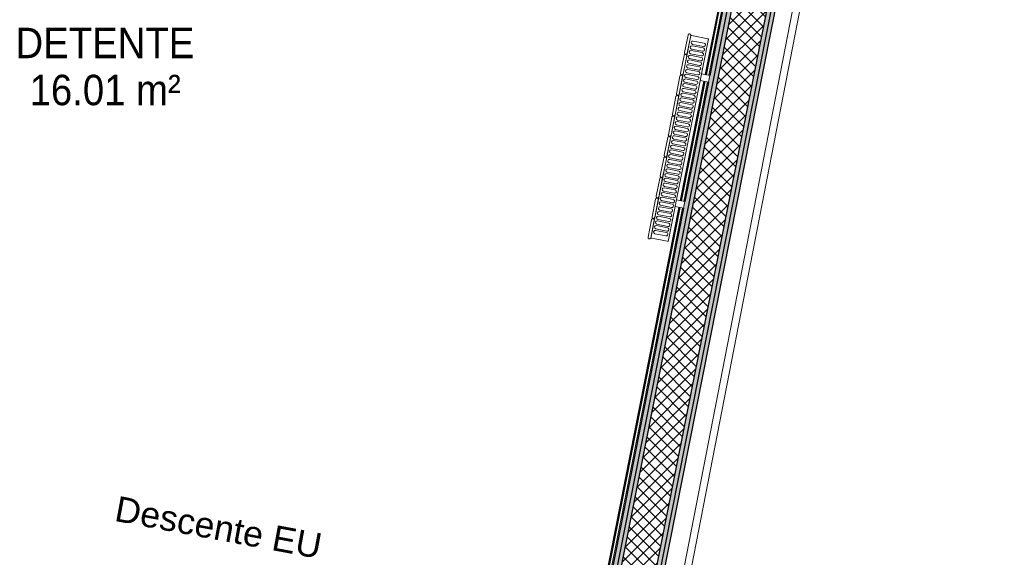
# Model space of a CAD drawing. Header units: millimetres. Extents: x -24070 to 30874, y -36590 to 4541.
# Tile 72 of 94: x 1924 to 4832, y -30365 to -28778. Entities that reach past the tile are written whole.
import ezdxf

# ---------------------------------------------------------------- set-up
doc = ezdxf.new("R2010")
doc.units = ezdxf.units.MM
doc.linetypes.add('Centre', pattern=[29.999999, 12, -6, 6, -6])
for name, color, linetype, lineweight in [('A-AREA-IDEN', 7, 'Continuous', 30), ('A-FLOR-HRAL', 7, 'Continuous', 18), ('A-WALL', 7, 'Continuous', 25), ('A-WALL-PATT', 7, 'Continuous', 25), ('BATIEMENT', 7, 'Continuous', 18), ('CANALISATIONS', 7, 'Continuous', 18), ('EQP CVC', 7, 'Continuous', 18), ('G-ANNO-TEXT', 7, 'Continuous', 30)]:
    doc.layers.add(name, color=color, linetype=linetype, lineweight=lineweight)
doc.styles.add('@Arial Unicode MS', font='ARIALUNI.TTF', dxfattribs={"height": 75})
doc.styles.add('Arial', font='arial.ttf', dxfattribs={"width": 0.9, "height": 90})

# ---------------------------------------------------------------- blocks, each defined once
blk = doc.blocks.new('Garde-corps - Garde-corps-513303-2021_015_1111_DCE_1_50_N0 FINI_PLB_GEN')
at = {"layer": 'A-FLOR-HRAL'}
for p, q in [((3799.8, -27325.1), (3799.5, -27326.7)), ((3799.5, -27326.7), (4250, -27415.8)), ((3799.8, -27325.1), (3800.1, -27323.4)), ((3799.8, -27325.1), (4251.9, -27414.5)), ((3800.1, -27323.4), (3801.5, -27316.4)), ((3800.1, -27323.4), (4254, -27413.1)), ((3802.1, -27313.4), (3801.5, -27316.4)), ((3801.5, -27316.4), (4262.4, -27407.5)), ((4250, -27415.8), (3948.6, -28939.5)), ((4251.9, -27414.5), (3950.2, -28939.8)), ((4254, -27413.1), (3951.9, -28940.2)), ((4262.4, -27407.5), (3958.9, -28941.6)), ((4254, -27413.1), (4262.4, -27407.5)), ((3944.7, -28959.1), (3874.8, -29312.3)), ((3946.3, -28959.5), (3876.5, -29312.6)), ((3948, -28959.8), (3878.2, -29313)), ((3955, -28961.2), (3885.1, -29314.3)), ((3870.9, -29331.9), (3569.5, -30855.6)), ((3872.6, -29332.2), (3571.1, -30856)), ((3874.3, -29332.6), (3572.8, -30856.3)), ((3881.3, -29334), (3579.8, -30857.7)), ((3569.5, -30855.6), (3571.1, -30856)), ((3572.8, -30856.3), (3571.1, -30856)), ((3579.8, -30857.7), (3572.8, -30856.3)), ((3579.8, -30857.7), (3582.8, -30858.3))]:
    blk.add_line(p, q, dxfattribs=at)
for points, knots in [([(4250, -27415.8), (4250, -27415.8), (4250, -27415.8), (4250.2, -27415.7), (4250.4, -27415.6), (4250.6, -27415.4), (4250.7, -27415.3), (4250.9, -27415.2), (4251, -27415.1), (4251.2, -27415), (4251.3, -27414.9), (4251.5, -27414.8), (4251.6, -27414.7), (4251.8, -27414.6), (4251.9, -27414.6), (4251.9, -27414.5)], [0.1, 0.1, 0.1, 0.1, 0.2, 0.3, 0.4, 0.475, 0.55, 0.6, 0.65, 0.7, 0.75, 0.8, 0.85, 0.9, 1, 1, 1, 1]), ([(4262.4, -27407.5), (4262.4, -27407.5), (4262.4, -27407.5), (4262.6, -27407.4), (4262.8, -27407.2), (4263, -27407.1), (4263.2, -27407), (4263.4, -27406.8), (4263.7, -27406.6), (4264.1, -27406.4), (4264.3, -27406.2), (4264.6, -27406), (4265.1, -27405.7), (4265.6, -27405.4), (4265.9, -27405.2)], [0, 0, 0, 0, 0.166667, 0.25, 0.333333, 0.416667, 0.458333, 0.5, 0.583333, 0.666667, 0.708333, 0.75, 0.833333, 1, 1, 1, 1])]:
    blk.add_open_spline(points, degree=3, knots=knots, dxfattribs=at)
blk = doc.blocks.new('B02_ARC_rvt-1-2021_015_1111_DCE_1_50_N0 FINI_PLB_GEN')
at = {"layer": 'A-WALL-PATT', "lineweight": 18}
h = blk.add_hatch(dxfattribs=at)
h.set_pattern_fill('FP_1', color=256, style=0, pattern_type=2)
h.set_pattern_definition([(45, (0, 0), (-17.67767, 17.67767), []), (135, (0, 0), (-17.67767, -17.67767), [])])
h.paths.add_polyline_path([(3545.1, -31703.3), (4393, -27417.1), (4292.8, -27397.8), (3445.1, -31683.1), (3534.4, -31701.1)])
at = {"layer": 'A-WALL-PATT', "lineweight": 5, "true_color": 0xdadada}
for points in [[(3463.9, -31523.7), (4278.1, -27407.6), (4265.9, -27405.2), (3451.6, -31521.2), (3457.8, -31522.5)], [(3476.1, -31526.2), (4290.4, -27410), (4278.1, -27407.6), (3463.9, -31523.7), (3470.6, -31525)], [(3588.4, -31548.8), (4405.2, -27419.6), (4393, -27417.1), (3576.1, -31546.3), (3582.3, -31547.6)]]:
    blk.add_hatch(color=254, dxfattribs=at).paths.add_polyline_path(points)
at = {"layer": 'A-WALL-PATT', "true_color": 0xdadada}
blk.add_hatch(color=254, dxfattribs=at).paths.add_polyline_path([(3600.6, -31551.3), (4417.5, -27422), (4405.2, -27419.6), (3588.4, -31548.8), (3594.5, -31550.1)])
at = {"layer": 'A-WALL'}
for p, q in [((4278.1, -27407.6), (3463.9, -31523.7)), ((4290.4, -27410), (3476.1, -31526.2)), ((4393, -27417.1), (3576.1, -31546.3)), ((4405.2, -27419.6), (3588.4, -31548.8))]:
    blk.add_line(p, q, dxfattribs=at)
at = {"layer": 'BATIEMENT', "lineweight": 25}
for p, q in [((4265.9, -27405.2), (3961.8, -28942.1)), ((3600.6, -31551.3), (4417.5, -27422)), ((3958, -28961.8), (3888.1, -29314.9)), ((3884.2, -29334.5), (3451.6, -31521.2))]:
    blk.add_line(p, q, dxfattribs=at)
at = {"layer": 'BATIEMENT', "lineweight": 18}
blk.add_blockref('Garde-corps - Garde-corps-513303-2021_015_1111_DCE_1_50_N0 FINI_PLB_GEN', (0, 0), dxfattribs=at)
blk = doc.blocks.new('202_RADIATEUR GENERIQUE - Type-V23-2021_015_1111_DCE_1_50_N0 FINI_PLB_GEN')
at = {"layer": 'EQP CVC'}
for p, q in [((305, -25), (-305, -25)), ((-305, -25), (-305, -28)), ((-305, -75), (-305, -28)), ((-200, 0), (-200, -25)), ((-180, 0), (-200, 0)), ((-180, -25), (-180, 0)), ((180, 0), (180, -25)), ((200, 0), (180, 0)), ((200, -25), (200, 0)), ((305, -28), (305, -25)), ((305, -28), (305, -75)), ((-290, -68), (-290, -35)), ((-280, -35), (-280, -68)), ((-275.7, -68), (-275.7, -35)), ((-265.8, -35), (-265.8, -68)), ((-261.5, -68), (-261.5, -35)), ((-251.5, -35), (-251.5, -68)), ((-247.2, -68), (-247.2, -35)), ((-237.3, -35), (-237.3, -68)), ((-233, -68), (-233, -35)), ((-223, -35), (-223, -68)), ((-218.7, -68), (-218.7, -35)), ((-208.8, -35), (-208.8, -68)), ((-204.5, -68), (-204.5, -35)), ((-194.5, -35), (-194.5, -68)), ((-190.2, -68), (-190.2, -35)), ((-180.3, -35), (-180.3, -68)), ((-176, -68), (-176, -35)), ((-166, -35), (-166, -68)), ((-161.7, -68), (-161.7, -35)), ((-151.8, -35), (-151.8, -68)), ((-147.5, -68), (-147.5, -35)), ((-137.5, -35), (-137.5, -68)), ((-133.2, -68), (-133.2, -35)), ((-123.3, -35), (-123.3, -68)), ((-119, -68), (-119, -35)), ((-109, -35), (-109, -68)), ((-104.7, -68), (-104.7, -35)), ((-94.8, -35), (-94.8, -68)), ((-90.5, -68), (-90.5, -35)), ((-80.5, -35), (-80.5, -68)), ((-76.2, -68), (-76.2, -35)), ((-66.3, -35), (-66.3, -68)), ((-62, -68), (-62, -35)), ((-52, -35), (-52, -68)), ((-47.7, -68), (-47.7, -35)), ((-37.8, -35), (-37.8, -68)), ((-33.5, -68), (-33.5, -35)), ((-23.5, -35), (-23.5, -68)), ((-19.2, -68), (-19.2, -35)), ((-9.3, -35), (-9.3, -68)), ((-5, -68), (-5, -35)), ((5, -35), (5, -68)), ((9.3, -68), (9.3, -35)), ((19.2, -35), (19.2, -68)), ((23.5, -68), (23.5, -35)), ((33.5, -35), (33.5, -68)), ((37.8, -68), (37.8, -35)), ((47.7, -35), (47.7, -68)), ((52, -68), (52, -35)), ((62, -35), (62, -68)), ((66.3, -68), (66.3, -35)), ((76.2, -35), (76.2, -68)), ((80.5, -68), (80.5, -35)), ((90.5, -35), (90.5, -68)), ((94.8, -68), (94.8, -35)), ((104.7, -35), (104.7, -68)), ((109, -68), (109, -35)), ((119, -35), (119, -68)), ((123.3, -68), (123.3, -35)), ((133.2, -35), (133.2, -68)), ((137.5, -68), (137.5, -35)), ((147.5, -35), (147.5, -68)), ((151.8, -68), (151.8, -35)), ((161.7, -35), (161.7, -68)), ((166, -68), (166, -35)), ((176, -35), (176, -68)), ((180.3, -68), (180.3, -35)), ((190.2, -35), (190.2, -68)), ((194.5, -68), (194.5, -35)), ((204.5, -35), (204.5, -68)), ((208.8, -68), (208.8, -35)), ((218.7, -35), (218.7, -68)), ((223, -68), (223, -35)), ((233, -35), (233, -68)), ((237.3, -68), (237.3, -35)), ((247.2, -35), (247.2, -68)), ((251.5, -68), (251.5, -35)), ((261.5, -35), (261.5, -68)), ((265.8, -68), (265.8, -35)), ((275.7, -35), (275.7, -68)), ((280, -68), (280, -35)), ((290, -35), (290, -68)), ((-305, -75), (-305, -78)), ((-305, -78), (305, -78)), ((-251.5, -78), (-304.5, -78)), ((-304.5, -86), (-251.5, -86)), ((-189.7, -78), (-242.7, -78)), ((-242.7, -86), (-189.7, -86)), ((-127.9, -78), (-180.9, -78)), ((-180.9, -86), (-127.9, -86)), ((-66.2, -78), (-119.2, -78)), ((-119.2, -86), (-66.2, -86)), ((-4.4, -78), (-57.4, -78)), ((-57.4, -86), (-4.4, -86)), ((57.4, -78), (4.4, -78)), ((4.4, -86), (57.4, -86)), ((119.2, -78), (66.2, -78)), ((66.2, -86), (119.2, -86)), ((180.9, -78), (127.9, -78)), ((127.9, -86), (180.9, -86)), ((242.7, -78), (189.7, -78)), ((189.7, -86), (242.7, -86)), ((304.5, -78), (251.5, -78)), ((251.5, -86), (304.5, -86)), ((305, -78), (305, -75))]:
    blk.add_line(p, q, dxfattribs=at)
for centre, start, end in [((-285, -35), 360, 180), ((-270.7, -35), 360, 180), ((-256.5, -35), 360, 180), ((-242.2, -35), 360, 180), ((-228, -35), 360, 180), ((-213.7, -35), 360, 180), ((-199.5, -35), 360, 180), ((-185.2, -35), 360, 180), ((-171, -35), 360, 180), ((-156.7, -35), 360, 180), ((-142.5, -35), 360, 180), ((-128.2, -35), 360, 180), ((-114, -35), 360, 180), ((-99.7, -35), 360, 180), ((-85.5, -35), 360, 180), ((-71.2, -35), 360, 180), ((-57, -35), 360, 180), ((-42.7, -35), 360, 180), ((-28.5, -35), 360, 180), ((-14.2, -35), 360, 180), ((0, -35), 360, 180), ((14.3, -35), 360, 180), ((28.5, -35), 360, 180), ((42.8, -35), 360, 180), ((57, -35), 360, 180), ((71.3, -35), 360, 180), ((85.5, -35), 360, 180), ((99.8, -35), 360, 180), ((114, -35), 360, 180), ((128.3, -35), 360, 180), ((142.5, -35), 360, 180), ((156.8, -35), 360, 180), ((171, -35), 360, 180), ((185.3, -35), 360, 180), ((199.5, -35), 360, 180), ((213.8, -35), 360, 180), ((228, -35), 360, 180), ((242.3, -35), 360, 180), ((256.5, -35), 360, 180), ((270.8, -35), 360, 180), ((285, -35), 360, 180), ((-285, -68), 180, 360), ((-270.7, -68), 180, 360), ((-256.5, -68), 180, 360), ((-242.2, -68), 180, 360), ((-228, -68), 180, 360), ((-213.7, -68), 180, 360), ((-199.5, -68), 180, 360), ((-185.2, -68), 180, 360), ((-171, -68), 180, 360), ((-156.7, -68), 180, 360), ((-142.5, -68), 180, 360), ((-128.2, -68), 180, 360), ((-114, -68), 180, 360), ((-99.7, -68), 180, 360), ((-85.5, -68), 180, 360), ((-71.2, -68), 180, 360), ((-57, -68), 180, 360), ((-42.7, -68), 180, 360), ((-28.5, -68), 180, 360), ((-14.2, -68), 180, 360), ((0, -68), 180, 360), ((14.3, -68), 180, 360), ((28.5, -68), 180, 360), ((42.8, -68), 180, 360), ((57, -68), 180, 360), ((71.3, -68), 180, 360), ((85.5, -68), 180, 360), ((99.8, -68), 180, 360), ((114, -68), 180, 360), ((128.3, -68), 180, 360), ((142.5, -68), 180, 360), ((156.8, -68), 180, 360), ((171, -68), 180, 360), ((185.3, -68), 180, 360), ((199.5, -68), 180, 360), ((213.8, -68), 180, 360), ((228, -68), 180, 360), ((242.3, -68), 180, 360), ((256.5, -68), 180, 360), ((270.8, -68), 180, 360), ((285, -68), 180, 360)]:
    blk.add_arc(centre, 5, start, end, dxfattribs=at)
for points, knots in [([(-305.3, -78.1), (-305.5, -78.1), (-305.9, -78.2), (-306.3, -78.4), (-306.6, -78.6), (-306.7, -78.7), (-306.9, -78.8), (-307.1, -78.9), (-307.2, -79.1), (-307.4, -79.2), (-307.6, -79.4), (-307.7, -79.6), (-307.8, -79.8), (-308, -80), (-308.1, -80.2), (-308.2, -80.4), (-308.3, -80.7), (-308.4, -80.9), (-308.4, -81.2), (-308.5, -81.5), (-308.5, -81.8), (-308.5, -82)], [0.1428571, 0.1428571, 0.1428571, 0.1428571, 0.2857143, 0.3571429, 0.3928571, 0.4285714, 0.4642857, 0.5, 0.5357143, 0.5714286, 0.6071429, 0.6428571, 0.6785714, 0.7142857, 0.75, 0.7857143, 0.8214286, 0.8571429, 0.8928571, 0.9285714, 1, 1, 1, 1]), ([(-308.5, -82), (-308.5, -82.2), (-308.5, -82.5), (-308.4, -82.8), (-308.4, -83.1), (-308.3, -83.3), (-308.2, -83.6), (-308.1, -83.8), (-308, -84), (-307.8, -84.2), (-307.7, -84.4), (-307.6, -84.6), (-307.4, -84.8), (-307.2, -84.9), (-307, -85.1), (-306.8, -85.3), (-306.6, -85.4), (-306.3, -85.6), (-305.9, -85.8), (-305.3, -86), (-304.8, -86), (-304.5, -86)], [0, 0, 0, 0, 0.071429, 0.107143, 0.142857, 0.178571, 0.214286, 0.25, 0.285714, 0.321429, 0.357143, 0.392857, 0.428571, 0.464286, 0.5, 0.571429, 0.607143, 0.642857, 0.714286, 0.857143, 1, 1, 1, 1]), ([(-247.5, -82), (-247.5, -81.8), (-247.5, -81.5), (-247.6, -81.2), (-247.6, -80.9), (-247.7, -80.7), (-247.8, -80.4), (-247.9, -80.2), (-248, -80), (-248.2, -79.8), (-248.3, -79.6), (-248.4, -79.4), (-248.6, -79.2), (-248.8, -79.1), (-249, -78.9), (-249.2, -78.7), (-249.4, -78.6), (-249.7, -78.4), (-250.1, -78.2), (-250.7, -78), (-251.2, -78), (-251.5, -78)], [0, 0, 0, 0, 0.071429, 0.107143, 0.142857, 0.178571, 0.214286, 0.25, 0.285714, 0.321429, 0.357143, 0.392857, 0.428571, 0.464286, 0.5, 0.571429, 0.607143, 0.642857, 0.714286, 0.857143, 1, 1, 1, 1]), ([(-251.5, -86), (-251.2, -86), (-250.7, -86), (-250.1, -85.8), (-249.7, -85.6), (-249.4, -85.4), (-249.3, -85.3), (-249.1, -85.2), (-248.9, -85.1), (-248.8, -84.9), (-248.6, -84.8), (-248.4, -84.6), (-248.3, -84.4), (-248.2, -84.2), (-248, -84), (-247.9, -83.8), (-247.8, -83.6), (-247.7, -83.3), (-247.6, -83.1), (-247.6, -82.8), (-247.5, -82.5), (-247.5, -82.2), (-247.5, -82)], [0, 0, 0, 0, 0.142857, 0.285714, 0.357143, 0.392857, 0.428571, 0.464286, 0.5, 0.535714, 0.571429, 0.607143, 0.642857, 0.678571, 0.714286, 0.75, 0.785714, 0.821429, 0.857143, 0.892857, 0.928571, 1, 1, 1, 1]), ([(-242.7, -78), (-243, -78), (-243.5, -78), (-244.1, -78.2), (-244.6, -78.4), (-244.8, -78.6), (-245, -78.7), (-245.1, -78.8), (-245.3, -78.9), (-245.5, -79.1), (-245.6, -79.2), (-245.8, -79.4), (-245.9, -79.6), (-246.1, -79.8), (-246.2, -80), (-246.3, -80.2), (-246.4, -80.4), (-246.5, -80.7), (-246.6, -80.9), (-246.6, -81.2), (-246.7, -81.5), (-246.7, -81.8), (-246.7, -82)], [0, 0, 0, 0, 0.142857, 0.285714, 0.357143, 0.392857, 0.428571, 0.464286, 0.5, 0.535714, 0.571429, 0.607143, 0.642857, 0.678571, 0.714286, 0.75, 0.785714, 0.821429, 0.857143, 0.892857, 0.928571, 1, 1, 1, 1]), ([(-246.7, -82), (-246.7, -82.2), (-246.7, -82.5), (-246.6, -82.8), (-246.6, -83.1), (-246.5, -83.3), (-246.4, -83.6), (-246.3, -83.8), (-246.2, -84), (-246.1, -84.2), (-245.9, -84.4), (-245.8, -84.6), (-245.6, -84.8), (-245.5, -84.9), (-245.3, -85.1), (-245, -85.3), (-244.8, -85.4), (-244.6, -85.6), (-244.1, -85.8), (-243.5, -86), (-243, -86), (-242.7, -86)], [0, 0, 0, 0, 0.071429, 0.107143, 0.142857, 0.178571, 0.214286, 0.25, 0.285714, 0.321429, 0.357143, 0.392857, 0.428571, 0.464286, 0.5, 0.571429, 0.607143, 0.642857, 0.714286, 0.857143, 1, 1, 1, 1]), ([(-185.7, -82), (-185.7, -81.8), (-185.7, -81.5), (-185.8, -81.2), (-185.9, -80.9), (-185.9, -80.7), (-186, -80.4), (-186.1, -80.2), (-186.3, -80), (-186.4, -79.8), (-186.5, -79.6), (-186.7, -79.4), (-186.8, -79.2), (-187, -79.1), (-187.2, -78.9), (-187.4, -78.7), (-187.7, -78.6), (-187.9, -78.4), (-188.3, -78.2), (-189, -78), (-189.5, -78), (-189.7, -78)], [0, 0, 0, 0, 0.071429, 0.107143, 0.142857, 0.178571, 0.214286, 0.25, 0.285714, 0.321429, 0.357143, 0.392857, 0.428571, 0.464286, 0.5, 0.571429, 0.607143, 0.642857, 0.714286, 0.857143, 1, 1, 1, 1]), ([(-189.7, -86), (-189.5, -86), (-189, -86), (-188.3, -85.8), (-187.9, -85.6), (-187.7, -85.4), (-187.5, -85.3), (-187.3, -85.2), (-187.1, -85.1), (-187, -84.9), (-186.8, -84.8), (-186.7, -84.6), (-186.5, -84.4), (-186.4, -84.2), (-186.3, -84), (-186.1, -83.8), (-186, -83.6), (-185.9, -83.3), (-185.9, -83.1), (-185.8, -82.8), (-185.7, -82.5), (-185.7, -82.2), (-185.7, -82)], [0, 0, 0, 0, 0.142857, 0.285714, 0.357143, 0.392857, 0.428571, 0.464286, 0.5, 0.535714, 0.571429, 0.607143, 0.642857, 0.678571, 0.714286, 0.75, 0.785714, 0.821429, 0.857143, 0.892857, 0.928571, 1, 1, 1, 1]), ([(-180.9, -78), (-181.2, -78), (-181.7, -78), (-182.3, -78.2), (-182.8, -78.4), (-183, -78.6), (-183.2, -78.7), (-183.4, -78.8), (-183.5, -78.9), (-183.7, -79.1), (-183.8, -79.2), (-184, -79.4), (-184.1, -79.6), (-184.3, -79.8), (-184.4, -80), (-184.5, -80.2), (-184.6, -80.4), (-184.7, -80.7), (-184.8, -80.9), (-184.9, -81.2), (-184.9, -81.5), (-184.9, -81.8), (-184.9, -82)], [0, 0, 0, 0, 0.142857, 0.285714, 0.357143, 0.392857, 0.428571, 0.464286, 0.5, 0.535714, 0.571429, 0.607143, 0.642857, 0.678571, 0.714286, 0.75, 0.785714, 0.821429, 0.857143, 0.892857, 0.928571, 1, 1, 1, 1]), ([(-184.9, -82), (-184.9, -82.2), (-184.9, -82.5), (-184.9, -82.8), (-184.8, -83.1), (-184.7, -83.3), (-184.6, -83.6), (-184.5, -83.8), (-184.4, -84), (-184.3, -84.2), (-184.1, -84.4), (-184, -84.6), (-183.8, -84.8), (-183.7, -84.9), (-183.5, -85.1), (-183.2, -85.3), (-183, -85.4), (-182.8, -85.6), (-182.3, -85.8), (-181.7, -86), (-181.2, -86), (-180.9, -86)], [0, 0, 0, 0, 0.071429, 0.107143, 0.142857, 0.178571, 0.214286, 0.25, 0.285714, 0.321429, 0.357143, 0.392857, 0.428571, 0.464286, 0.5, 0.571429, 0.607143, 0.642857, 0.714286, 0.857143, 1, 1, 1, 1]), ([(-123.9, -82), (-123.9, -81.8), (-124, -81.5), (-124, -81.2), (-124.1, -80.9), (-124.2, -80.7), (-124.3, -80.4), (-124.4, -80.2), (-124.5, -80), (-124.6, -79.8), (-124.7, -79.6), (-124.9, -79.4), (-125, -79.2), (-125.2, -79.1), (-125.4, -78.9), (-125.6, -78.7), (-125.9, -78.6), (-126.1, -78.4), (-126.5, -78.2), (-127.2, -78), (-127.7, -78), (-127.9, -78)], [0, 0, 0, 0, 0.071429, 0.107143, 0.142857, 0.178571, 0.214286, 0.25, 0.285714, 0.321429, 0.357143, 0.392857, 0.428571, 0.464286, 0.5, 0.571429, 0.607143, 0.642857, 0.714286, 0.857143, 1, 1, 1, 1]), ([(-127.9, -86), (-127.7, -86), (-127.2, -86), (-126.5, -85.8), (-126.1, -85.6), (-125.9, -85.4), (-125.7, -85.3), (-125.5, -85.2), (-125.4, -85.1), (-125.2, -84.9), (-125, -84.8), (-124.9, -84.6), (-124.7, -84.4), (-124.6, -84.2), (-124.5, -84), (-124.4, -83.8), (-124.3, -83.6), (-124.2, -83.3), (-124.1, -83.1), (-124, -82.8), (-124, -82.5), (-123.9, -82.2), (-123.9, -82)], [0, 0, 0, 0, 0.142857, 0.285714, 0.357143, 0.392857, 0.428571, 0.464286, 0.5, 0.535714, 0.571429, 0.607143, 0.642857, 0.678571, 0.714286, 0.75, 0.785714, 0.821429, 0.857143, 0.892857, 0.928571, 1, 1, 1, 1]), ([(-119.2, -78), (-119.4, -78), (-119.9, -78), (-120.6, -78.2), (-121, -78.4), (-121.2, -78.6), (-121.4, -78.7), (-121.6, -78.8), (-121.7, -78.9), (-121.9, -79.1), (-122.1, -79.2), (-122.2, -79.4), (-122.4, -79.6), (-122.5, -79.8), (-122.6, -80), (-122.7, -80.2), (-122.9, -80.4), (-122.9, -80.7), (-123, -80.9), (-123.1, -81.2), (-123.1, -81.5), (-123.2, -81.8), (-123.2, -82)], [0, 0, 0, 0, 0.142857, 0.285714, 0.357143, 0.392857, 0.428571, 0.464286, 0.5, 0.535714, 0.571429, 0.607143, 0.642857, 0.678571, 0.714286, 0.75, 0.785714, 0.821429, 0.857143, 0.892857, 0.928571, 1, 1, 1, 1]), ([(-123.2, -82), (-123.2, -82.2), (-123.1, -82.5), (-123.1, -82.8), (-123, -83.1), (-122.9, -83.3), (-122.9, -83.6), (-122.7, -83.8), (-122.6, -84), (-122.5, -84.2), (-122.4, -84.4), (-122.2, -84.6), (-122.1, -84.8), (-121.9, -84.9), (-121.7, -85.1), (-121.5, -85.3), (-121.2, -85.4), (-121, -85.6), (-120.6, -85.8), (-119.9, -86), (-119.4, -86), (-119.2, -86)], [0, 0, 0, 0, 0.071429, 0.107143, 0.142857, 0.178571, 0.214286, 0.25, 0.285714, 0.321429, 0.357143, 0.392857, 0.428571, 0.464286, 0.5, 0.571429, 0.607143, 0.642857, 0.714286, 0.857143, 1, 1, 1, 1]), ([(-62.2, -82), (-62.2, -81.8), (-62.2, -81.5), (-62.2, -81.2), (-62.3, -80.9), (-62.4, -80.7), (-62.5, -80.4), (-62.6, -80.2), (-62.7, -80), (-62.8, -79.8), (-63, -79.6), (-63.1, -79.4), (-63.3, -79.2), (-63.4, -79.1), (-63.6, -78.9), (-63.9, -78.7), (-64.1, -78.6), (-64.3, -78.4), (-64.8, -78.2), (-65.4, -78), (-65.9, -78), (-66.2, -78)], [0, 0, 0, 0, 0.071429, 0.107143, 0.142857, 0.178571, 0.214286, 0.25, 0.285714, 0.321429, 0.357143, 0.392857, 0.428571, 0.464286, 0.5, 0.571429, 0.607143, 0.642857, 0.714286, 0.857143, 1, 1, 1, 1]), ([(-66.2, -86), (-65.9, -86), (-65.4, -86), (-64.8, -85.8), (-64.3, -85.6), (-64.1, -85.4), (-63.9, -85.3), (-63.8, -85.2), (-63.6, -85.1), (-63.4, -84.9), (-63.3, -84.8), (-63.1, -84.6), (-63, -84.4), (-62.8, -84.2), (-62.7, -84), (-62.6, -83.8), (-62.5, -83.6), (-62.4, -83.3), (-62.3, -83.1), (-62.2, -82.8), (-62.2, -82.5), (-62.2, -82.2), (-62.2, -82)], [0, 0, 0, 0, 0.142857, 0.285714, 0.357143, 0.392857, 0.428571, 0.464286, 0.5, 0.535714, 0.571429, 0.607143, 0.642857, 0.678571, 0.714286, 0.75, 0.785714, 0.821429, 0.857143, 0.892857, 0.928571, 1, 1, 1, 1]), ([(-57.4, -78), (-57.6, -78), (-58.2, -78), (-58.8, -78.2), (-59.2, -78.4), (-59.5, -78.6), (-59.6, -78.7), (-59.8, -78.8), (-60, -78.9), (-60.1, -79.1), (-60.3, -79.2), (-60.4, -79.4), (-60.6, -79.6), (-60.7, -79.8), (-60.9, -80), (-61, -80.2), (-61.1, -80.4), (-61.2, -80.7), (-61.2, -80.9), (-61.3, -81.2), (-61.4, -81.5), (-61.4, -81.8), (-61.4, -82)], [0, 0, 0, 0, 0.142857, 0.285714, 0.357143, 0.392857, 0.428571, 0.464286, 0.5, 0.535714, 0.571429, 0.607143, 0.642857, 0.678571, 0.714286, 0.75, 0.785714, 0.821429, 0.857143, 0.892857, 0.928571, 1, 1, 1, 1]), ([(-61.4, -82), (-61.4, -82.2), (-61.4, -82.5), (-61.3, -82.8), (-61.2, -83.1), (-61.2, -83.3), (-61.1, -83.6), (-61, -83.8), (-60.9, -84), (-60.7, -84.2), (-60.6, -84.4), (-60.4, -84.6), (-60.3, -84.8), (-60.1, -84.9), (-59.9, -85.1), (-59.7, -85.3), (-59.5, -85.4), (-59.2, -85.6), (-58.8, -85.8), (-58.2, -86), (-57.6, -86), (-57.4, -86)], [0, 0, 0, 0, 0.071429, 0.107143, 0.142857, 0.178571, 0.214286, 0.25, 0.285714, 0.321429, 0.357143, 0.392857, 0.428571, 0.464286, 0.5, 0.571429, 0.607143, 0.642857, 0.714286, 0.857143, 1, 1, 1, 1]), ([(-0.4, -82), (-0.4, -81.8), (-0.4, -81.5), (-0.5, -81.2), (-0.5, -80.9), (-0.6, -80.7), (-0.7, -80.4), (-0.8, -80.2), (-0.9, -80), (-1.1, -79.8), (-1.2, -79.6), (-1.3, -79.4), (-1.5, -79.2), (-1.6, -79.1), (-1.9, -78.9), (-2.1, -78.7), (-2.3, -78.6), (-2.6, -78.4), (-3, -78.2), (-3.6, -78), (-4.1, -78), (-4.4, -78)], [0, 0, 0, 0, 0.071429, 0.107143, 0.142857, 0.178571, 0.214286, 0.25, 0.285714, 0.321429, 0.357143, 0.392857, 0.428571, 0.464286, 0.5, 0.571429, 0.607143, 0.642857, 0.714286, 0.857143, 1, 1, 1, 1]), ([(-4.4, -86), (-4.1, -86), (-3.6, -86), (-3, -85.8), (-2.6, -85.6), (-2.3, -85.4), (-2.1, -85.3), (-2, -85.2), (-1.8, -85.1), (-1.6, -84.9), (-1.5, -84.8), (-1.3, -84.6), (-1.2, -84.4), (-1.1, -84.2), (-0.9, -84), (-0.8, -83.8), (-0.7, -83.6), (-0.6, -83.3), (-0.5, -83.1), (-0.5, -82.8), (-0.4, -82.5), (-0.4, -82.2), (-0.4, -82)], [0, 0, 0, 0, 0.142857, 0.285714, 0.357143, 0.392857, 0.428571, 0.464286, 0.5, 0.535714, 0.571429, 0.607143, 0.642857, 0.678571, 0.714286, 0.75, 0.785714, 0.821429, 0.857143, 0.892857, 0.928571, 1, 1, 1, 1]), ([(4.4, -78), (4.1, -78), (3.6, -78), (3, -78.2), (2.6, -78.4), (2.3, -78.6), (2.1, -78.7), (2, -78.8), (1.8, -78.9), (1.6, -79.1), (1.5, -79.2), (1.3, -79.4), (1.2, -79.6), (1.1, -79.8), (0.9, -80), (0.8, -80.2), (0.7, -80.4), (0.6, -80.7), (0.5, -80.9), (0.5, -81.2), (0.4, -81.5), (0.4, -81.8), (0.4, -82)], [0, 0, 0, 0, 0.142857, 0.285714, 0.357143, 0.392857, 0.428571, 0.464286, 0.5, 0.535714, 0.571429, 0.607143, 0.642857, 0.678571, 0.714286, 0.75, 0.785714, 0.821429, 0.857143, 0.892857, 0.928571, 1, 1, 1, 1]), ([(0.4, -82), (0.4, -82.2), (0.4, -82.5), (0.5, -82.8), (0.5, -83.1), (0.6, -83.3), (0.7, -83.6), (0.8, -83.8), (0.9, -84), (1.1, -84.2), (1.2, -84.4), (1.3, -84.6), (1.5, -84.8), (1.6, -84.9), (1.9, -85.1), (2.1, -85.3), (2.3, -85.4), (2.6, -85.6), (3, -85.8), (3.6, -86), (4.1, -86), (4.4, -86)], [0, 0, 0, 0, 0.071429, 0.107143, 0.142857, 0.178571, 0.214286, 0.25, 0.285714, 0.321429, 0.357143, 0.392857, 0.428571, 0.464286, 0.5, 0.571429, 0.607143, 0.642857, 0.714286, 0.857143, 1, 1, 1, 1]), ([(61.4, -82), (61.4, -81.8), (61.4, -81.5), (61.3, -81.2), (61.2, -80.9), (61.2, -80.7), (61.1, -80.4), (61, -80.2), (60.9, -80), (60.7, -79.8), (60.6, -79.6), (60.4, -79.4), (60.3, -79.2), (60.1, -79.1), (59.9, -78.9), (59.7, -78.7), (59.5, -78.6), (59.2, -78.4), (58.8, -78.2), (58.2, -78), (57.6, -78), (57.4, -78)], [0, 0, 0, 0, 0.071429, 0.107143, 0.142857, 0.178571, 0.214286, 0.25, 0.285714, 0.321429, 0.357143, 0.392857, 0.428571, 0.464286, 0.5, 0.571429, 0.607143, 0.642857, 0.714286, 0.857143, 1, 1, 1, 1]), ([(57.4, -86), (57.6, -86), (58.2, -86), (58.8, -85.8), (59.2, -85.6), (59.5, -85.4), (59.6, -85.3), (59.8, -85.2), (60, -85.1), (60.1, -84.9), (60.3, -84.8), (60.4, -84.6), (60.6, -84.4), (60.7, -84.2), (60.9, -84), (61, -83.8), (61.1, -83.6), (61.2, -83.3), (61.2, -83.1), (61.3, -82.8), (61.4, -82.5), (61.4, -82.2), (61.4, -82)], [0, 0, 0, 0, 0.142857, 0.285714, 0.357143, 0.392857, 0.428571, 0.464286, 0.5, 0.535714, 0.571429, 0.607143, 0.642857, 0.678571, 0.714286, 0.75, 0.785714, 0.821429, 0.857143, 0.892857, 0.928571, 1, 1, 1, 1]), ([(66.2, -78), (65.9, -78), (65.4, -78), (64.8, -78.2), (64.3, -78.4), (64.1, -78.6), (63.9, -78.7), (63.8, -78.8), (63.6, -78.9), (63.4, -79.1), (63.3, -79.2), (63.1, -79.4), (63, -79.6), (62.8, -79.8), (62.7, -80), (62.6, -80.2), (62.5, -80.4), (62.4, -80.7), (62.3, -80.9), (62.2, -81.2), (62.2, -81.5), (62.2, -81.8), (62.2, -82)], [0, 0, 0, 0, 0.142857, 0.285714, 0.357143, 0.392857, 0.428571, 0.464286, 0.5, 0.535714, 0.571429, 0.607143, 0.642857, 0.678571, 0.714286, 0.75, 0.785714, 0.821429, 0.857143, 0.892857, 0.928571, 1, 1, 1, 1]), ([(62.2, -82), (62.2, -82.2), (62.2, -82.5), (62.2, -82.8), (62.3, -83.1), (62.4, -83.3), (62.5, -83.6), (62.6, -83.8), (62.7, -84), (62.8, -84.2), (63, -84.4), (63.1, -84.6), (63.3, -84.8), (63.4, -84.9), (63.6, -85.1), (63.9, -85.3), (64.1, -85.4), (64.3, -85.6), (64.8, -85.8), (65.4, -86), (65.9, -86), (66.2, -86)], [0, 0, 0, 0, 0.071429, 0.107143, 0.142857, 0.178571, 0.214286, 0.25, 0.285714, 0.321429, 0.357143, 0.392857, 0.428571, 0.464286, 0.5, 0.571429, 0.607143, 0.642857, 0.714286, 0.857143, 1, 1, 1, 1]), ([(123.2, -82), (123.2, -81.8), (123.1, -81.5), (123.1, -81.2), (123, -80.9), (122.9, -80.7), (122.9, -80.4), (122.7, -80.2), (122.6, -80), (122.5, -79.8), (122.4, -79.6), (122.2, -79.4), (122.1, -79.2), (121.9, -79.1), (121.7, -78.9), (121.5, -78.7), (121.2, -78.6), (121, -78.4), (120.6, -78.2), (119.9, -78), (119.4, -78), (119.2, -78)], [0, 0, 0, 0, 0.071429, 0.107143, 0.142857, 0.178571, 0.214286, 0.25, 0.285714, 0.321429, 0.357143, 0.392857, 0.428571, 0.464286, 0.5, 0.571429, 0.607143, 0.642857, 0.714286, 0.857143, 1, 1, 1, 1]), ([(119.2, -86), (119.4, -86), (119.9, -86), (120.6, -85.8), (121, -85.6), (121.2, -85.4), (121.4, -85.3), (121.6, -85.2), (121.7, -85.1), (121.9, -84.9), (122.1, -84.8), (122.2, -84.6), (122.4, -84.4), (122.5, -84.2), (122.6, -84), (122.7, -83.8), (122.9, -83.6), (122.9, -83.3), (123, -83.1), (123.1, -82.8), (123.1, -82.5), (123.2, -82.2), (123.2, -82)], [0, 0, 0, 0, 0.142857, 0.285714, 0.357143, 0.392857, 0.428571, 0.464286, 0.5, 0.535714, 0.571429, 0.607143, 0.642857, 0.678571, 0.714286, 0.75, 0.785714, 0.821429, 0.857143, 0.892857, 0.928571, 1, 1, 1, 1]), ([(127.9, -78), (127.7, -78), (127.2, -78), (126.5, -78.2), (126.1, -78.4), (125.9, -78.6), (125.7, -78.7), (125.5, -78.8), (125.4, -78.9), (125.2, -79.1), (125, -79.2), (124.9, -79.4), (124.7, -79.6), (124.6, -79.8), (124.5, -80), (124.4, -80.2), (124.3, -80.4), (124.2, -80.7), (124.1, -80.9), (124, -81.2), (124, -81.5), (123.9, -81.8), (123.9, -82)], [0, 0, 0, 0, 0.142857, 0.285714, 0.357143, 0.392857, 0.428571, 0.464286, 0.5, 0.535714, 0.571429, 0.607143, 0.642857, 0.678571, 0.714286, 0.75, 0.785714, 0.821429, 0.857143, 0.892857, 0.928571, 1, 1, 1, 1]), ([(123.9, -82), (123.9, -82.2), (124, -82.5), (124, -82.8), (124.1, -83.1), (124.2, -83.3), (124.3, -83.6), (124.4, -83.8), (124.5, -84), (124.6, -84.2), (124.7, -84.4), (124.9, -84.6), (125, -84.8), (125.2, -84.9), (125.4, -85.1), (125.6, -85.3), (125.9, -85.4), (126.1, -85.6), (126.5, -85.8), (127.2, -86), (127.7, -86), (127.9, -86)], [0, 0, 0, 0, 0.071429, 0.107143, 0.142857, 0.178571, 0.214286, 0.25, 0.285714, 0.321429, 0.357143, 0.392857, 0.428571, 0.464286, 0.5, 0.571429, 0.607143, 0.642857, 0.714286, 0.857143, 1, 1, 1, 1]), ([(184.9, -82), (184.9, -81.8), (184.9, -81.5), (184.9, -81.2), (184.8, -80.9), (184.7, -80.7), (184.6, -80.4), (184.5, -80.2), (184.4, -80), (184.3, -79.8), (184.1, -79.6), (184, -79.4), (183.8, -79.2), (183.7, -79.1), (183.5, -78.9), (183.2, -78.7), (183, -78.6), (182.8, -78.4), (182.3, -78.2), (181.7, -78), (181.2, -78), (180.9, -78)], [0, 0, 0, 0, 0.071429, 0.107143, 0.142857, 0.178571, 0.214286, 0.25, 0.285714, 0.321429, 0.357143, 0.392857, 0.428571, 0.464286, 0.5, 0.571429, 0.607143, 0.642857, 0.714286, 0.857143, 1, 1, 1, 1]), ([(180.9, -86), (181.2, -86), (181.7, -86), (182.3, -85.8), (182.8, -85.6), (183, -85.4), (183.2, -85.3), (183.4, -85.2), (183.5, -85.1), (183.7, -84.9), (183.8, -84.8), (184, -84.6), (184.1, -84.4), (184.3, -84.2), (184.4, -84), (184.5, -83.8), (184.6, -83.6), (184.7, -83.3), (184.8, -83.1), (184.9, -82.8), (184.9, -82.5), (184.9, -82.2), (184.9, -82)], [0, 0, 0, 0, 0.142857, 0.285714, 0.357143, 0.392857, 0.428571, 0.464286, 0.5, 0.535714, 0.571429, 0.607143, 0.642857, 0.678571, 0.714286, 0.75, 0.785714, 0.821429, 0.857143, 0.892857, 0.928571, 1, 1, 1, 1]), ([(189.7, -78), (189.5, -78), (189, -78), (188.3, -78.2), (187.9, -78.4), (187.7, -78.6), (187.5, -78.7), (187.3, -78.8), (187.1, -78.9), (187, -79.1), (186.8, -79.2), (186.7, -79.4), (186.5, -79.6), (186.4, -79.8), (186.3, -80), (186.1, -80.2), (186, -80.4), (185.9, -80.7), (185.9, -80.9), (185.8, -81.2), (185.7, -81.5), (185.7, -81.8), (185.7, -82)], [0, 0, 0, 0, 0.142857, 0.285714, 0.357143, 0.392857, 0.428571, 0.464286, 0.5, 0.535714, 0.571429, 0.607143, 0.642857, 0.678571, 0.714286, 0.75, 0.785714, 0.821429, 0.857143, 0.892857, 0.928571, 1, 1, 1, 1]), ([(185.7, -82), (185.7, -82.2), (185.7, -82.5), (185.8, -82.8), (185.9, -83.1), (185.9, -83.3), (186, -83.6), (186.1, -83.8), (186.3, -84), (186.4, -84.2), (186.5, -84.4), (186.7, -84.6), (186.8, -84.8), (187, -84.9), (187.2, -85.1), (187.4, -85.3), (187.7, -85.4), (187.9, -85.6), (188.3, -85.8), (189, -86), (189.5, -86), (189.7, -86)], [0, 0, 0, 0, 0.071429, 0.107143, 0.142857, 0.178571, 0.214286, 0.25, 0.285714, 0.321429, 0.357143, 0.392857, 0.428571, 0.464286, 0.5, 0.571429, 0.607143, 0.642857, 0.714286, 0.857143, 1, 1, 1, 1]), ([(246.7, -82), (246.7, -81.8), (246.7, -81.5), (246.6, -81.2), (246.6, -80.9), (246.5, -80.7), (246.4, -80.4), (246.3, -80.2), (246.2, -80), (246.1, -79.8), (245.9, -79.6), (245.8, -79.4), (245.6, -79.2), (245.5, -79.1), (245.3, -78.9), (245, -78.7), (244.8, -78.6), (244.6, -78.4), (244.1, -78.2), (243.5, -78), (243, -78), (242.7, -78)], [0, 0, 0, 0, 0.071429, 0.107143, 0.142857, 0.178571, 0.214286, 0.25, 0.285714, 0.321429, 0.357143, 0.392857, 0.428571, 0.464286, 0.5, 0.571429, 0.607143, 0.642857, 0.714286, 0.857143, 1, 1, 1, 1]), ([(242.7, -86), (243, -86), (243.5, -86), (244.1, -85.8), (244.6, -85.6), (244.8, -85.4), (245, -85.3), (245.1, -85.2), (245.3, -85.1), (245.5, -84.9), (245.6, -84.8), (245.8, -84.6), (245.9, -84.4), (246.1, -84.2), (246.2, -84), (246.3, -83.8), (246.4, -83.6), (246.5, -83.3), (246.6, -83.1), (246.6, -82.8), (246.7, -82.5), (246.7, -82.2), (246.7, -82)], [0, 0, 0, 0, 0.142857, 0.285714, 0.357143, 0.392857, 0.428571, 0.464286, 0.5, 0.535714, 0.571429, 0.607143, 0.642857, 0.678571, 0.714286, 0.75, 0.785714, 0.821429, 0.857143, 0.892857, 0.928571, 1, 1, 1, 1]), ([(251.5, -78), (251.2, -78), (250.7, -78), (250.1, -78.2), (249.7, -78.4), (249.4, -78.6), (249.3, -78.7), (249.1, -78.8), (248.9, -78.9), (248.8, -79.1), (248.6, -79.2), (248.4, -79.4), (248.3, -79.6), (248.2, -79.8), (248, -80), (247.9, -80.2), (247.8, -80.4), (247.7, -80.7), (247.6, -80.9), (247.6, -81.2), (247.5, -81.5), (247.5, -81.8), (247.5, -82)], [0, 0, 0, 0, 0.142857, 0.285714, 0.357143, 0.392857, 0.428571, 0.464286, 0.5, 0.535714, 0.571429, 0.607143, 0.642857, 0.678571, 0.714286, 0.75, 0.785714, 0.821429, 0.857143, 0.892857, 0.928571, 1, 1, 1, 1]), ([(247.5, -82), (247.5, -82.2), (247.5, -82.5), (247.6, -82.8), (247.6, -83.1), (247.7, -83.3), (247.8, -83.6), (247.9, -83.8), (248, -84), (248.2, -84.2), (248.3, -84.4), (248.4, -84.6), (248.6, -84.8), (248.8, -84.9), (249, -85.1), (249.2, -85.3), (249.4, -85.4), (249.7, -85.6), (250.1, -85.8), (250.7, -86), (251.2, -86), (251.5, -86)], [0, 0, 0, 0, 0.071429, 0.107143, 0.142857, 0.178571, 0.214286, 0.25, 0.285714, 0.321429, 0.357143, 0.392857, 0.428571, 0.464286, 0.5, 0.571429, 0.607143, 0.642857, 0.714286, 0.857143, 1, 1, 1, 1]), ([(304.5, -86), (304.8, -86), (305.3, -86), (305.9, -85.8), (306.3, -85.6), (306.6, -85.4), (306.7, -85.3), (306.9, -85.2), (307.1, -85.1), (307.2, -84.9), (307.4, -84.8), (307.6, -84.6), (307.7, -84.4), (307.8, -84.2), (308, -84), (308.1, -83.8), (308.2, -83.6), (308.3, -83.3), (308.4, -83.1), (308.4, -82.8), (308.5, -82.5), (308.5, -82.2), (308.5, -82)], [0, 0, 0, 0, 0.142857, 0.285714, 0.357143, 0.392857, 0.428571, 0.464286, 0.5, 0.535714, 0.571429, 0.607143, 0.642857, 0.678571, 0.714286, 0.75, 0.785714, 0.821429, 0.857143, 0.892857, 0.928571, 1, 1, 1, 1]), ([(308.5, -82), (308.5, -81.8), (308.5, -81.5), (308.4, -81.2), (308.4, -80.9), (308.3, -80.7), (308.2, -80.4), (308.1, -80.2), (308, -80), (307.8, -79.8), (307.7, -79.6), (307.6, -79.4), (307.4, -79.2), (307.2, -79.1), (307, -78.9), (306.8, -78.7), (306.6, -78.6), (306.3, -78.4), (305.9, -78.2), (305.5, -78.1), (305.3, -78.1)], [0, 0, 0, 0, 0.0714286, 0.1071429, 0.1428571, 0.1785714, 0.2142857, 0.25, 0.2857143, 0.3214286, 0.3571429, 0.3928571, 0.4285714, 0.4642857, 0.5, 0.5714286, 0.6071429, 0.6428571, 0.7142857, 0.8571429, 0.8571429, 0.8571429, 0.8571429])]:
    blk.add_open_spline(points, degree=3, knots=knots, dxfattribs=at)
blk = doc.blocks.new('B02_PLB_rvt-1-2021_015_1111_DCE_1_50_N0 FINI_PLB_GEN')
at = {"layer": 'CANALISATIONS', "color": 5, "true_color": 0x0000ff}
for p, q in [((4810.7, -25639.4), (3670.2, -31506.7)), ((3691.2, -31510.8), (4831.6, -25643.5))]:
    blk.add_line(p, q, dxfattribs=at)
at = {"layer": 'EQP CVC', "color": 6, "linetype": 'Centre', "lineweight": 18, "true_color": 0xff00ff, "rotation": 258.8099662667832}
blk.add_blockref('202_RADIATEUR GENERIQUE - Type-V23-2021_015_1111_DCE_1_50_N0 FINI_PLB_GEN', (3923, -29138.3), dxfattribs=at)
at = {"layer": 'G-ANNO-TEXT', "lineweight": 9, "insert": (2214.3, -30183.5), "char_height": 75, "width": 757.595, "attachment_point": 1, "rotation": 349.4971, "style": '@Arial Unicode MS'}
blk.add_mtext('Descente EU', dxfattribs=at)

msp = doc.modelspace()

# ---------------------------------------------------------------- block references
at = {"lineweight": 5}
for name in ['B02_ARC_rvt-1-2021_015_1111_DCE_1_50_N0 FINI_PLB_GEN', 'B02_PLB_rvt-1-2021_015_1111_DCE_1_50_N0 FINI_PLB_GEN']:
    msp.add_blockref(name, (0, 0), dxfattribs=at)

# ---------------------------------------------------------------- texts
at = {"layer": 'A-AREA-IDEN', "color": 8, "true_color": 0x808080, "char_height": 90, "attachment_point": 1, "style": 'Arial'}
for s, insert, width in [('DETENTE', (1911.4, -28801.3), 631.329), ('16.01 m²', (1953, -28940.2), 530.316)]:
    msp.add_mtext(s, dxfattribs=dict(at, insert=insert, width=width))

doc.saveas('drawing.dxf')
